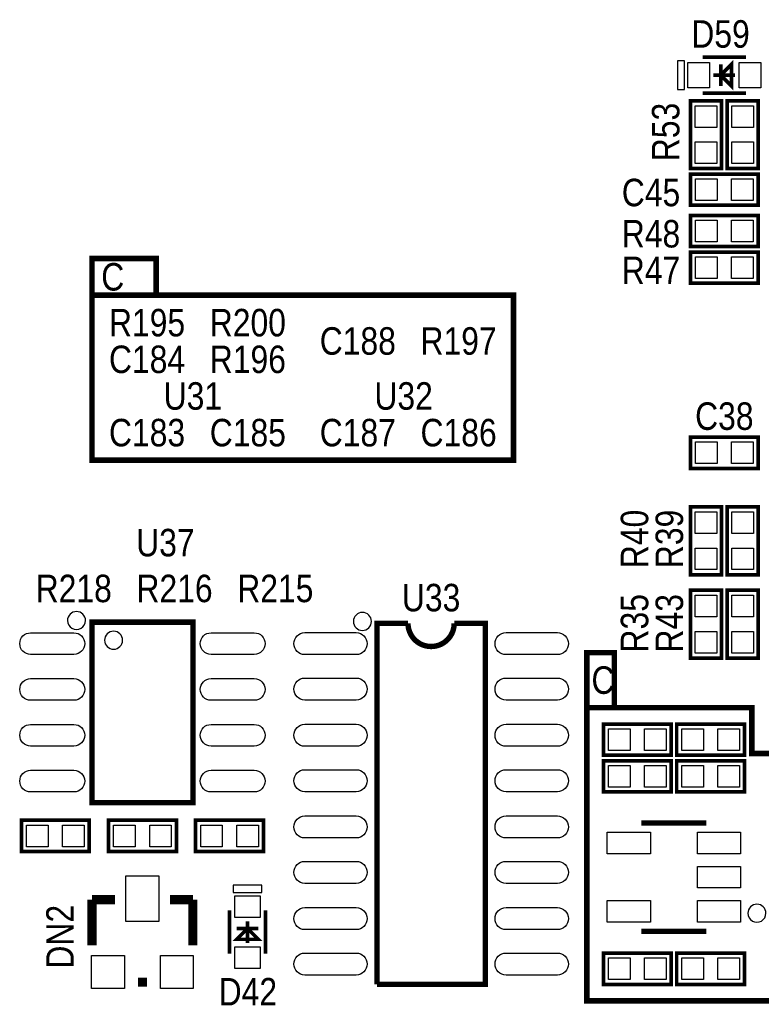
# Model space of a CAD drawing. Extents: x 0 to 176, y -10 to 100.
# Tile 3 of 15: x 42 to 63, y 11 to 38. Entities that reach past the tile are written whole.
import ezdxf
from ezdxf.enums import TextEntityAlignment as Align

# ---------------------------------------------------------------- set-up
doc = ezdxf.new("R2010")
doc.units = 0
doc.layers.add('DXF', color=212, linetype='CONTINUOUS')

msp = doc.modelspace()

# ---------------------------------------------------------------- linework, layer by layer
at = {"layer": 'DXF'}
for points, const_width in [([(61.122103, 37.076101), (62.321897, 37.076101)], 0.100101), ([(61.921898, 36.875999), (61.621899, 36.576), (61.921898, 36.276001), (61.921898, 36.875999)], 0.100101), ([(61.621899, 36.875999), (61.621899, 36.276001)], 0.100101), ([(61.422001, 36.576), (62.021999, 36.576)], 0.100101), ([(61.122103, 36.075899), (62.321897, 36.075899)], 0.100101), ([(61.6458, 35.8648), (61.6458, 33.9852), (60.7822, 33.9852), (60.7822, 35.8648), (61.6458, 35.8648)], 0.1016), ([(62.6618, 35.8648), (62.6618, 33.9852), (61.7982, 33.9852), (61.7982, 35.8648), (62.6618, 35.8648)], 0.1016), ([(62.6618, 32.9692), (60.7822, 32.9692), (60.7822, 33.8328), (62.6618, 33.8328), (62.6618, 32.9692)], 0.1016), ([(60.7822, 32.6898), (62.6618, 32.6898), (62.6618, 31.8262), (60.7822, 31.8262), (60.7822, 32.6898)], 0.1016), ([(60.7822, 31.6738), (62.6618, 31.6738), (62.6618, 30.8102), (60.7822, 30.8102), (60.7822, 31.6738)], 0.1016), ([(44.196, 30.48), (44.196, 31.496), (45.974, 31.496), (45.974, 30.48)], 0.1524), ([(44.196, 29.972), (44.196, 25.908), (55.88, 25.908), (55.88, 30.48), (44.196, 30.48), (44.196, 29.972)], 0.1524), ([(62.6618, 25.6794), (60.7822, 25.6794), (60.7822, 26.543), (62.6618, 26.543), (62.6618, 25.6794)], 0.1016), ([(60.7822, 22.733), (60.7822, 24.6126), (61.6458, 24.6126), (61.6458, 22.733), (60.7822, 22.733)], 0.1016), ([(61.7982, 22.733), (61.7982, 24.6126), (62.6618, 24.6126), (62.6618, 22.733), (61.7982, 22.733)], 0.1016), ([(60.7822, 20.4216), (60.7822, 22.3012), (61.6458, 22.3012), (61.6458, 20.4216), (60.7822, 20.4216)], 0.1016), ([(62.6618, 22.3012), (62.6618, 20.4216), (61.7982, 20.4216), (61.7982, 22.3012), (62.6618, 22.3012)], 0.1016), ([(46.993099, 21.417991), (46.993099, 16.417798), (44.192977, 16.417798), (44.192977, 21.417991), (46.993099, 21.417991)], 0.150089), ([(52.594002, 21.38299), (52.093901, 21.38299), (52.093901, 11.38301)], 0.150089), ([(57.912, 19.05), (57.912, 20.574), (58.674, 20.574), (58.674, 19.05)], 0.1524), ([(66.802, 10.922), (57.912, 10.922), (57.912, 19.05), (62.484, 19.05), (62.484, 17.78), (67.31, 17.78)], 0.1524), ([(60.2488, 17.7292), (58.3692, 17.7292), (58.3692, 18.5928), (60.2488, 18.5928), (60.2488, 17.7292)], 0.1016), ([(60.4012, 18.5928), (62.2808, 18.5928), (62.2808, 17.7292), (60.4012, 17.7292), (60.4012, 18.5928)], 0.1016), ([(58.3692, 17.5768), (60.2488, 17.5768), (60.2488, 16.7132), (58.3692, 16.7132), (58.3692, 17.5768)], 0.1016), ([(62.2808, 16.7132), (60.4012, 16.7132), (60.4012, 17.5768), (62.2808, 17.5768), (62.2808, 16.7132)], 0.1016), ([(44.1198, 15.0622), (42.2402, 15.0622), (42.2402, 15.9258), (44.1198, 15.9258), (44.1198, 15.0622)], 0.1016), ([(44.6532, 15.9258), (46.5328, 15.9258), (46.5328, 15.0622), (44.6532, 15.0622), (44.6532, 15.9258)], 0.1016), ([(47.0662, 15.9258), (48.9458, 15.9258), (48.9458, 15.0622), (47.0662, 15.0622), (47.0662, 15.9258)], 0.1016), ([(59.425103, 15.851099), (61.224897, 15.851099)], 0.150089), ([(44.831, 13.7287), (44.196, 13.7287)], 0.254), ([(44.196, 13.7287), (44.196, 12.4587)], 0.254), ([(46.355, 13.7287), (46.99, 13.7287)], 0.254), ([(46.99, 13.7287), (46.99, 12.4587)], 0.254), ([(48.005797, 13.426897), (48.005797, 12.227103)], 0.100101), ([(49.005998, 13.426897), (49.005998, 12.227103)], 0.100101), ([(48.505897, 13.126999), (48.505897, 12.527001)], 0.100101), ([(48.805897, 12.627102), (48.505897, 12.927101), (48.205898, 12.627102), (48.805897, 12.627102)], 0.100101), ([(48.805897, 12.927101), (48.205898, 12.927101)], 0.100101), ([(61.224897, 12.850901), (59.425103, 12.850901)], 0.150089), ([(60.2488, 11.3792), (58.3692, 11.3792), (58.3692, 12.2428), (60.2488, 12.2428), (60.2488, 11.3792)], 0.1016), ([(60.4012, 12.2428), (62.2808, 12.2428), (62.2808, 11.3792), (60.4012, 11.3792), (60.4012, 12.2428)], 0.1016), ([(45.466, 11.4427), (45.72, 11.4427)], 0.254)]:
    msp.add_lwpolyline(points, dxfattribs=dict(at, const_width=const_width))
for points in [[(60.422003, 36.975999), (60.422003, 36.176001), (60.621901, 36.176001), (60.621901, 36.975999)], [(60.712147, 36.225988), (60.712147, 36.925987), (61.312044, 36.925987), (61.312044, 36.225988)], [(62.131956, 36.225988), (62.131956, 36.925987), (62.731853, 36.925987), (62.731853, 36.225988)], [(60.914305, 35.724592), (61.513695, 35.724592), (61.513695, 35.125203), (60.914305, 35.125203)], [(61.930305, 35.724592), (62.529695, 35.724592), (62.529695, 35.125203), (61.930305, 35.125203)], [(60.914305, 34.724797), (61.513695, 34.724797), (61.513695, 34.125408), (60.914305, 34.125408)], [(61.930305, 34.724797), (62.529695, 34.724797), (62.529695, 34.125408), (61.930305, 34.125408)], [(61.521797, 33.700695), (61.521797, 33.101305), (60.922408, 33.101305), (60.922408, 33.700695)], [(62.521592, 33.700695), (62.521592, 33.101305), (61.922203, 33.101305), (61.922203, 33.700695)], [(60.922408, 31.958305), (60.922408, 32.557695), (61.521797, 32.557695), (61.521797, 31.958305)], [(61.922203, 31.958305), (61.922203, 32.557695), (62.521592, 32.557695), (62.521592, 31.958305)], [(60.922408, 30.942305), (60.922408, 31.541695), (61.521797, 31.541695), (61.521797, 30.942305)], [(61.922203, 30.942305), (61.922203, 31.541695), (62.521592, 31.541695), (62.521592, 30.942305)], [(61.521797, 26.410895), (61.521797, 25.811505), (60.922408, 25.811505), (60.922408, 26.410895)], [(62.521592, 26.410895), (62.521592, 25.811505), (61.922203, 25.811505), (61.922203, 26.410895)], [(61.513695, 23.873003), (60.914305, 23.873003), (60.914305, 24.472392), (61.513695, 24.472392)], [(62.529695, 23.873003), (61.930305, 23.873003), (61.930305, 24.472392), (62.529695, 24.472392)], [(61.513695, 22.873208), (60.914305, 22.873208), (60.914305, 23.472597), (61.513695, 23.472597)], [(62.529695, 22.873208), (61.930305, 22.873208), (61.930305, 23.472597), (62.529695, 23.472597)], [(61.513695, 21.561603), (60.914305, 21.561603), (60.914305, 22.160992), (61.513695, 22.160992)], [(61.930305, 22.160992), (62.529695, 22.160992), (62.529695, 21.561603), (61.930305, 21.561603)], [(61.513695, 20.561808), (60.914305, 20.561808), (60.914305, 21.161197), (61.513695, 21.161197)], [(61.930305, 21.161197), (62.529695, 21.161197), (62.529695, 20.561808), (61.930305, 20.561808)], [(59.108797, 18.460695), (59.108797, 17.861305), (58.509408, 17.861305), (58.509408, 18.460695)], [(60.108592, 18.460695), (60.108592, 17.861305), (59.509203, 17.861305), (59.509203, 18.460695)], [(60.541408, 17.861305), (60.541408, 18.460695), (61.140797, 18.460695), (61.140797, 17.861305)], [(61.541203, 17.861305), (61.541203, 18.460695), (62.140592, 18.460695), (62.140592, 17.861305)], [(58.509408, 16.845305), (58.509408, 17.444695), (59.108797, 17.444695), (59.108797, 16.845305)], [(59.509203, 16.845305), (59.509203, 17.444695), (60.108592, 17.444695), (60.108592, 16.845305)], [(61.140797, 17.444695), (61.140797, 16.845305), (60.541408, 16.845305), (60.541408, 17.444695)], [(62.140592, 17.444695), (62.140592, 16.845305), (61.541203, 16.845305), (61.541203, 17.444695)], [(42.979797, 15.793695), (42.979797, 15.194305), (42.380408, 15.194305), (42.380408, 15.793695)], [(43.979592, 15.793695), (43.979592, 15.194305), (43.380203, 15.194305), (43.380203, 15.793695)], [(44.793408, 15.194305), (44.793408, 15.793695), (45.392797, 15.793695), (45.392797, 15.194305)], [(45.793203, 15.194305), (45.793203, 15.793695), (46.392592, 15.793695), (46.392592, 15.194305)], [(47.206408, 15.194305), (47.206408, 15.793695), (47.805797, 15.793695), (47.805797, 15.194305)], [(48.206203, 15.194305), (48.206203, 15.793695), (48.805592, 15.793695), (48.805592, 15.194305)], [(59.674544, 15.001316), (58.475639, 15.001316), (58.475639, 15.600705), (59.674544, 15.600705)], [(62.174361, 15.001316), (60.975456, 15.001316), (60.975456, 15.600705), (62.174361, 15.600705)], [(62.174361, 14.051305), (60.975456, 14.051305), (60.975456, 14.650695), (62.174361, 14.650695)], [(45.1358, 13.1191), (45.1358, 14.3891), (46.0502, 14.3891), (46.0502, 13.1191)], [(48.905897, 14.126997), (48.105898, 14.126997), (48.105898, 13.927099), (48.905897, 13.927099)], [(48.155898, 13.836853), (48.855897, 13.836853), (48.855897, 13.236956), (48.155898, 13.236956)], [(59.674544, 13.101295), (58.475639, 13.101295), (58.475639, 13.700684), (59.674544, 13.700684)], [(62.174361, 13.101295), (60.975456, 13.101295), (60.975456, 13.700684), (62.174361, 13.700684)], [(48.155898, 12.417044), (48.855897, 12.417044), (48.855897, 11.817147), (48.155898, 11.817147)], [(44.1833, 11.2649), (44.1833, 12.1793), (45.0977, 12.1793), (45.0977, 11.2649)], [(46.0883, 11.2649), (46.0883, 12.1793), (47.0027, 12.1793), (47.0027, 11.2649)], [(59.108797, 12.110695), (59.108797, 11.511305), (58.509408, 11.511305), (58.509408, 12.110695)], [(60.108592, 12.110695), (60.108592, 11.511305), (59.509203, 11.511305), (59.509203, 12.110695)], [(60.541408, 11.511305), (60.541408, 12.110695), (61.140797, 12.110695), (61.140797, 11.511305)], [(61.541203, 11.511305), (61.541203, 12.110695), (62.140592, 12.110695), (62.140592, 11.511305)]]:
    msp.add_lwpolyline(points, close=True, dxfattribs=at)
for points in [[(44.014288, 21.463, 1), (43.514147, 21.463008, 1)], [(51.939012, 21.4376, 1), (51.439021, 21.437618, 1)], [(43.693004, 20.522946), (42.492803, 20.522946, -1), (42.492803, 21.122843), (43.693004, 21.122843, -1)], [(45.042887, 20.917916, 1), (44.543164, 20.917924, 1)], [(48.693197, 20.522946), (47.492996, 20.522946, -1), (47.492996, 21.122843), (48.693197, 21.122843, -1)], [(51.516305, 20.518095), (50.093905, 20.518095, -1), (50.093905, 21.127695), (51.516305, 21.127695, -1)], [(57.094095, 20.518095), (55.671695, 20.518095, -1), (55.671695, 21.127695), (57.094095, 21.127695, -1)], [(43.693004, 19.252946), (42.492803, 19.252946, -1), (42.492803, 19.852843), (43.693004, 19.852843, -1)], [(48.693197, 19.252946), (47.492996, 19.252946, -1), (47.492996, 19.852843), (48.693197, 19.852843, -1)], [(51.516305, 19.258305), (50.093905, 19.258305, -1), (50.093905, 19.867905), (51.516305, 19.867905, -1)], [(57.094095, 19.258305), (55.671695, 19.258305, -1), (55.671695, 19.867905), (57.094095, 19.867905, -1)], [(43.693004, 17.982946), (42.492803, 17.982946, -1), (42.492803, 18.582843), (43.693004, 18.582843, -1)], [(48.693197, 17.982946), (47.492996, 17.982946, -1), (47.492996, 18.582843), (48.693197, 18.582843, -1)], [(51.516305, 17.978095), (50.093905, 17.978095, -1), (50.093905, 18.587695), (51.516305, 18.587695, -1)], [(57.094095, 17.978095), (55.671695, 17.978095, -1), (55.671695, 18.587695), (57.094095, 18.587695, -1)], [(43.693004, 16.712946), (42.492803, 16.712946, -1), (42.492803, 17.312843), (43.693004, 17.312843, -1)], [(48.693197, 16.712946), (47.492996, 16.712946, -1), (47.492996, 17.312843), (48.693197, 17.312843, -1)], [(51.516305, 16.718305), (50.093905, 16.718305, -1), (50.093905, 17.327905), (51.516305, 17.327905, -1)], [(57.094095, 16.718305), (55.671695, 16.718305, -1), (55.671695, 17.327905), (57.094095, 17.327905, -1)], [(51.516305, 15.438095), (50.093905, 15.438095, -1), (50.093905, 16.047695), (51.516305, 16.047695, -1)], [(57.094095, 15.438095), (55.671695, 15.438095, -1), (55.671695, 16.047695), (57.094095, 16.047695, -1)], [(51.516305, 14.178305), (50.093905, 14.178305, -1), (50.093905, 14.787905), (51.516305, 14.787905, -1)], [(57.094095, 14.178305), (55.671695, 14.178305, -1), (55.671695, 14.787905), (57.094095, 14.787905, -1)], [(51.516305, 12.898095), (50.093905, 12.898095, -1), (50.093905, 13.507695), (51.516305, 13.507695, -1)], [(57.094095, 12.898095), (55.671695, 12.898095, -1), (55.671695, 13.507695), (57.094095, 13.507695, -1)], [(62.874906, 13.351002, 1), (62.375094, 13.350998, 1)], [(51.516305, 11.638305), (50.093905, 11.638305, -1), (50.093905, 12.247905), (51.516305, 12.247905, -1)], [(57.094095, 11.638305), (55.671695, 11.638305, -1), (55.671695, 12.247905), (57.094095, 12.247905, -1)]]:
    msp.add_lwpolyline(points, format="xyb", close=True, dxfattribs=at)
at = {"layer": 'DXF', "const_width": 0.150089}
msp.add_lwpolyline([(52.093901, 11.38301), (55.094099, 11.38301), (55.094099, 21.38299), (54.234105, 21.38299, -0.999984), (52.953895, 21.38299), (52.594002, 21.38299)], format="xyb", dxfattribs=at)

# ---------------------------------------------------------------- texts
at = {"layer": 'DXF', "width": 0.866667}
for s, p in [('D59', (60.8076, 37.338)), ('C', (44.45, 30.607)), ('C', (58.039, 19.431))]:
    msp.add_text(s, height=0.762, dxfattribs=at).set_placement(p)
for s, p in [('R53', (60.4774, 35.0012)), ('R40', (59.6138, 23.7236)), ('R39', (60.579, 23.7236)), ('R35', (59.6138, 21.3868)), ('R43', (60.579, 21.3868)), ('DN2', (43.688, 12.7))]:
    msp.add_text(s, height=0.762, rotation=90, dxfattribs=at).set_placement(p, align=Align.CENTER)
for s, p in [('C45', (59.69, 32.9438)), ('R48', (59.69, 31.8008)), ('R47', (59.69, 30.7848)), ('R195', (45.72, 29.337)), ('R200', (48.514, 29.337)), ('C188', (51.562, 28.829)), ('R197', (54.356, 28.829)), ('C184', (45.72, 28.321)), ('R196', (48.514, 28.321)), ('U31', (46.99, 27.305)), ('U32', (52.832, 27.305)), ('C38', (61.722, 26.7462)), ('C183', (45.72, 26.289)), ('C185', (48.514, 26.289)), ('C187', (51.562, 26.289)), ('C186', (54.356, 26.289)), ('U37', (46.228, 23.241)), ('R218', (43.688, 21.971)), ('R216', (46.482, 21.971)), ('R215', (49.276, 21.971)), ('U33', (53.594, 21.717)), ('D42', (48.514, 10.795))]:
    msp.add_text(s, height=0.762, dxfattribs=at).set_placement(p, align=Align.CENTER)

doc.saveas('drawing.dxf')
